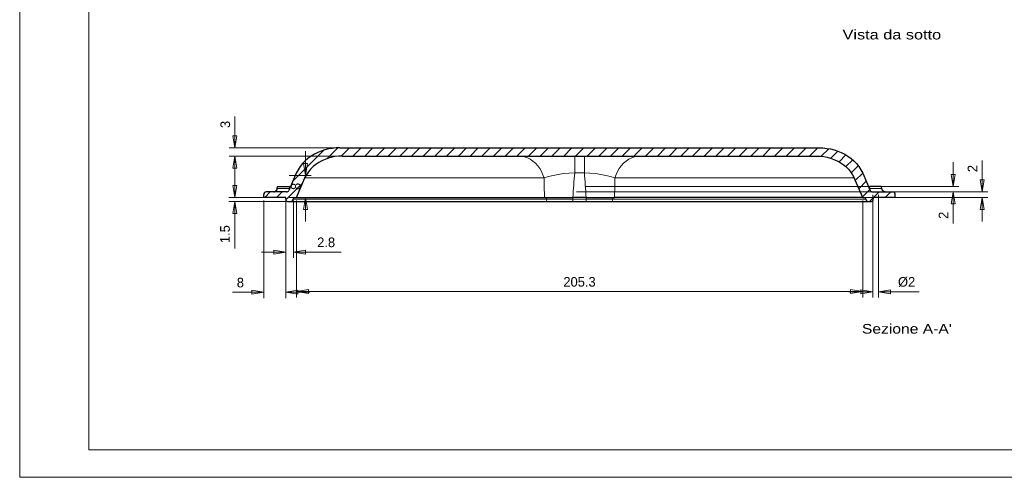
# Model space of a CAD drawing. Header units: millimetres. Extents: x 0 to 594, y 0 to 420.
# Tile 1 of 4: x 0 to 357, y 0 to 166. Entities that reach past the tile are written whole.
import ezdxf

# ---------------------------------------------------------------- set-up
doc = ezdxf.new("R2010")
doc.units = ezdxf.units.MM
doc.styles.add('Default', font='txt')
doc.dimstyles.new('ISO', dxfattribs={"dimtxt": 3.5, "dimasz": 4.375, "dimexe": 2.1, "dimexo": 1.05, "dimgap": 1.75, "dimtad": 1, "dimdsep": 46, "dimtxsty": 'Default', "dimblk": 'CLOSED', "dimcen": 0.09, "dimclrt": 13, "dimadec": 0, "dimazin": 0, "dimtfac": 0.4, "dimtdec": 3, "dimtofl": 0, "dimtmove": 0, "dimatfit": 3, "dimldrblk": 'CLOSED', "dimfxl": 0, "dimtolj": 1, "dimarcsym": 0})

# ---------------------------------------------------------------- blocks, each defined once
blk = doc.blocks.new('FORMAT')
at = {"color": 0, "linetype": 'Continuous', "lineweight": 0}
for p, q in [((0, 420), (0, 0)), ((25, 410), (25, 10)), ((25, 10), (584, 10)), ((0, 0), (594, 0))]:
    blk.add_line(p, q, dxfattribs=at)
at = {"color": 0, "linetype": 'Continuous', "lineweight": 0, "style": 'Default'}
for s, width, p in [('Vista da sotto', 1.26, (298.24, 158.9)), ("Sezione A-A'", 1.21, (305.26, 52.15))]:
    blk.add_text(s, height=3.5, dxfattribs=dict(at, width=width)).set_placement(p)
blk = doc.blocks.new('_CLOSED')
at = {"color": 0, "linetype": 'ByBlock', "lineweight": -2}
for p, q in [((-1, 0.166667), (0, 0)), ((-1, 0.166667), (-1, -0.166667)), ((0, 0), (-1, -0.166667)), ((0, 0), (-1, 0))]:
    blk.add_line(p, q, dxfattribs=at)
blk = doc.blocks.new('*D25')
at = {"color": 0, "linetype": 'Continuous', "lineweight": -2}
for p, q in [((348.82, 103.56), (348.82, 114.96)), ((348.82, 107.93), (348.82, 112.31)), ((201.79, 103.56), (350.92, 103.56)), ((201.79, 101.56), (350.92, 101.56)), ((348.82, 97.18), (348.82, 92.81))]:
    blk.add_line(p, q, dxfattribs=at)
at = {"layer": 'Defpoints', "color": 0}
for p in [(200.74, 103.56), (348.82, 103.56), (200.74, 101.56)]:
    blk.add_point(p, dxfattribs=at)
at = {"color": 0, "lineweight": -2, "xscale": 4.375, "yscale": 4.375, "zscale": 4.375}
for p, rotation in [((348.82, 103.56), 270), ((348.82, 101.56), 90)]:
    blk.add_blockref('_CLOSED', p, dxfattribs=dict(at, rotation=rotation))
at = {"color": 0, "lineweight": 0, "insert": (345.32, 112.04), "char_height": 3.5, "attachment_point": 5, "rotation": 90, "style": 'Default'}
blk.add_mtext('\\A1;2', dxfattribs=at)
blk = doc.blocks.new('*D26')
at = {"color": 0, "linetype": 'Continuous', "lineweight": -2}
for p, q in [((338.32, 109.93), (338.32, 114.31)), ((204.95, 105.56), (340.42, 105.56)), ((204.95, 103.56), (340.42, 103.56)), ((338.32, 103.56), (338.32, 92.16)), ((338.32, 99.18), (338.32, 94.81))]:
    blk.add_line(p, q, dxfattribs=at)
at = {"layer": 'Defpoints', "color": 0}
for p in [(203.9, 105.56), (203.9, 103.56), (338.32, 105.56)]:
    blk.add_point(p, dxfattribs=at)
at = {"color": 0, "lineweight": -2, "xscale": 4.375, "yscale": 4.375, "zscale": 4.375}
for p, rotation in [((338.32, 105.56), 270), ((338.32, 103.56), 90)]:
    blk.add_blockref('_CLOSED', p, dxfattribs=dict(at, rotation=rotation))
at = {"color": 0, "lineweight": 0, "insert": (334.82, 95.08), "char_height": 3.5, "attachment_point": 5, "rotation": 90, "style": 'Default'}
blk.add_mtext('\\A1;2', dxfattribs=at)
blk = doc.blocks.new('*D27')
at = {"color": 0, "linetype": 'Continuous', "lineweight": -2}
for p, q in [((309.22, 102.51), (309.22, 65.26)), ((311.22, 102.51), (311.22, 65.26)), ((304.84, 67.36), (300.47, 67.36)), ((311.22, 67.36), (325.95, 67.36)), ((315.59, 67.36), (319.97, 67.36))]:
    blk.add_line(p, q, dxfattribs=at)
at = {"layer": 'Defpoints', "color": 0}
for p in [(309.22, 103.56), (311.22, 103.56), (311.22, 67.36)]:
    blk.add_point(p, dxfattribs=at)
at = {"color": 0, "lineweight": -2, "xscale": 4.375, "yscale": 4.375, "zscale": 4.375}
blk.add_blockref('_CLOSED', (309.22, 67.36), dxfattribs=at)
at = {"color": 0, "lineweight": -2, "xscale": 4.375, "yscale": 4.375, "zscale": 4.375, "rotation": 180}
blk.add_blockref('_CLOSED', (311.22, 67.36), dxfattribs=at)
at = {"color": 0, "lineweight": 0, "insert": (321.45, 70.86), "char_height": 3.5, "attachment_point": 5, "style": 'Default'}
blk.add_mtext('\\A1;%%c2', dxfattribs=at)
blk = doc.blocks.new('*D29')
at = {"color": 0, "linetype": 'Continuous', "lineweight": -2}
for p, q in [((100.27, 100.51), (100.27, 65.31)), ((305.53, 100.51), (305.53, 65.31)), ((104.64, 67.41), (301.15, 67.41))]:
    blk.add_line(p, q, dxfattribs=at)
at = {"layer": 'Defpoints', "color": 0}
for p in [(100.27, 101.56), (305.53, 101.56), (305.53, 67.41)]:
    blk.add_point(p, dxfattribs=at)
at = {"color": 0, "lineweight": -2, "xscale": 4.375, "yscale": 4.375, "zscale": 4.375, "rotation": 180}
blk.add_blockref('_CLOSED', (100.27, 67.41), dxfattribs=at)
at = {"color": 0, "lineweight": -2, "xscale": 4.375, "yscale": 4.375, "zscale": 4.375}
blk.add_blockref('_CLOSED', (305.53, 67.41), dxfattribs=at)
at = {"color": 0, "lineweight": 0, "insert": (202.9, 70.91), "char_height": 3.5, "attachment_point": 5, "style": 'Default'}
blk.add_mtext('\\A1;205.3', dxfattribs=at)
blk = doc.blocks.new('*D30')
at = {"color": 0, "linetype": 'Continuous', "lineweight": -2}
for p, q in [((78.02, 119.56), (78.02, 130.96)), ((78.02, 123.93), (78.02, 128.31)), ((201.85, 119.56), (75.92, 119.56)), ((201.85, 116.56), (75.92, 116.56)), ((78.02, 112.18), (78.02, 107.81))]:
    blk.add_line(p, q, dxfattribs=at)
at = {"layer": 'Defpoints', "color": 0}
for p in [(78.02, 119.56), (202.9, 119.56), (202.9, 116.56)]:
    blk.add_point(p, dxfattribs=at)
at = {"color": 0, "lineweight": -2, "xscale": 4.375, "yscale": 4.375, "zscale": 4.375}
for p, rotation in [((78.02, 119.56), 269.9999999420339), ((78.02, 116.56), 89.99999994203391)]:
    blk.add_blockref('_CLOSED', p, dxfattribs=dict(at, rotation=rotation))
at = {"color": 0, "lineweight": 0, "insert": (74.52, 128.04), "char_height": 3.5, "attachment_point": 5, "rotation": 90, "style": 'Default'}
blk.add_mtext('\\A1;3', dxfattribs=at)
blk = doc.blocks.new('*D31')
at = {"color": 0, "linetype": 'Continuous', "lineweight": -2}
for p, q in [((77.93, 105.93), (77.93, 110.31)), ((95.39, 101.56), (75.83, 101.56)), ((96.6, 100.06), (75.83, 100.06)), ((77.93, 100.06), (77.93, 83.09)), ((77.93, 95.68), (77.93, 91.31))]:
    blk.add_line(p, q, dxfattribs=at)
at = {"layer": 'Defpoints', "color": 0}
for p in [(77.93, 100.06), (96.44, 101.56), (97.65, 100.06)]:
    blk.add_point(p, dxfattribs=at)
at = {"color": 0, "lineweight": -2, "xscale": 4.375, "yscale": 4.375, "zscale": 4.375}
for p, rotation in [((77.93, 101.56), 270), ((77.93, 100.06), 90)]:
    blk.add_blockref('_CLOSED', p, dxfattribs=dict(at, rotation=rotation))
at = {"color": 0, "lineweight": 0, "insert": (74.43, 88.25), "char_height": 3.5, "attachment_point": 5, "rotation": 90, "style": 'Default'}
blk.add_mtext('\\A1;1.5', dxfattribs=at)
blk = doc.blocks.new('*D32')
at = {"color": 0, "linetype": 'Continuous', "lineweight": -2}
for p, q in [((88.47, 100.51), (88.47, 65.06)), ((96.44, 100.51), (96.44, 65.06)), ((88.47, 67.16), (77.08, 67.16)), ((84.1, 67.16), (79.72, 67.16)), ((100.82, 67.16), (105.19, 67.16))]:
    blk.add_line(p, q, dxfattribs=at)
at = {"layer": 'Defpoints', "color": 0}
for p in [(88.47, 101.56), (96.44, 101.56), (96.44, 67.16)]:
    blk.add_point(p, dxfattribs=at)
at = {"color": 0, "lineweight": -2, "xscale": 4.375, "yscale": 4.375, "zscale": 4.375}
blk.add_blockref('_CLOSED', (88.47, 67.16), dxfattribs=at)
at = {"color": 0, "lineweight": -2, "xscale": 4.375, "yscale": 4.375, "zscale": 4.375, "rotation": 180}
blk.add_blockref('_CLOSED', (96.44, 67.16), dxfattribs=at)
at = {"color": 0, "lineweight": 0, "insert": (79.99, 70.66), "char_height": 3.5, "attachment_point": 5, "style": 'Default'}
blk.add_mtext('\\A1;8', dxfattribs=at)
blk = doc.blocks.new('*D33')
at = {"color": 0, "linetype": 'Continuous', "lineweight": -2}
for p, q in [((96.44, 100.51), (96.44, 79.65)), ((99.27, 100.51), (99.27, 79.65)), ((92.07, 81.75), (87.69, 81.75)), ((99.27, 81.75), (116.49, 81.75)), ((103.64, 81.75), (108.02, 81.75))]:
    blk.add_line(p, q, dxfattribs=at)
at = {"layer": 'Defpoints', "color": 0}
for p in [(96.44, 101.56), (99.27, 101.56), (99.27, 81.75)]:
    blk.add_point(p, dxfattribs=at)
at = {"color": 0, "lineweight": -2, "xscale": 4.375, "yscale": 4.375, "zscale": 4.375}
for p, rotation in [((96.44, 81.75), 2.302909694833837e-12), ((99.27, 81.75), 180.0000000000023)]:
    blk.add_blockref('_CLOSED', p, dxfattribs=dict(at, rotation=rotation))
at = {"color": 0, "lineweight": 0, "insert": (111.07, 85.25), "char_height": 3.5, "attachment_point": 5, "style": 'Default'}
blk.add_mtext('\\A1;2.8', dxfattribs=at)
blk = doc.blocks.new('*D34')
at = {"color": 0, "linetype": 'Continuous', "lineweight": -2}
for p, q in [((103.58, 113.93), (103.58, 118.31)), ((97.63, 109.56), (105.68, 109.56)), ((97.63, 101.56), (105.68, 101.56)), ((103.58, 97.18), (103.58, 92.81))]:
    blk.add_line(p, q, dxfattribs=at)
at = {"layer": 'Defpoints', "color": 0}
for p in [(96.58, 109.56), (103.58, 109.56), (96.58, 101.56)]:
    blk.add_point(p, dxfattribs=at)
at = {"color": 0, "lineweight": -2, "xscale": 4.375, "yscale": 4.375, "zscale": 4.375}
for p, rotation in [((103.58, 109.56), 270), ((103.58, 101.56), 90)]:
    blk.add_blockref('_CLOSED', p, dxfattribs=dict(at, rotation=rotation))
at = {"color": 0, "lineweight": 0, "insert": (100.08, 105.56), "char_height": 3.5, "attachment_point": 5, "rotation": 90, "style": 'Default'}
blk.add_mtext('\\A1;8', dxfattribs=at)
blk = doc.blocks.new('Non relazionati1', base_point=(51.39, -85.34))
at = {"color": 0, "linetype": 'Continuous', "lineweight": 0}
dim = blk.add_linear_dim(base=(305.53, 67.41), p1=(100.27, 101.56), p2=(305.53, 101.56), angle=0, dimstyle='ISO', override={"dimdec": 1, "dimpost": '<>', "dimclrt": 0, "dimtmove": 0}, dxfattribs=at)
dim.commit()
dim.dimension.update_dxf_attribs({"geometry": '*D29', "text_midpoint": (202.9, 67.41), "dimtype": 161})
blk = doc.blocks.new('A-A', base_point=(51.39, -85.34))
at = {"linetype": 'Continuous', "lineweight": 0}
h = blk.add_hatch(dxfattribs=at)
h.set_pattern_fill('_USER', color=0, scale=3, angle=45, style=0, pattern_type=0)
h.set_pattern_definition([(45, (0, 0), (-2.12132, 2.12132), [])])
edge = h.paths.add_edge_path()
edge.add_line((99.27, 101.56), (99.15, 100.89))
edge.add_spline(control_points=[(99.15, 100.89), (99.13, 100.79), (99.06, 100.56), (98.82, 100.27), (98.49, 100.09), (98.26, 100.06), (98.17, 100.06)], knot_values=[0, 0, 0, 0, 0.209845, 0.505278, 0.800712, 1, 1, 1, 1], degree=3, periodic=0)
edge.add_line((98.17, 100.06), (97.12, 100.06))
edge.add_spline(control_points=[(97.12, 100.06), (97.08, 100.06), (96.96, 100.07), (96.79, 100.17), (96.67, 100.32), (96.64, 100.43), (96.63, 100.47)], knot_values=[0, 0, 0, 0, 0.182999, 0.505282, 0.827565, 1, 1, 1, 1], degree=3, periodic=0)
edge.add_line((96.63, 100.47), (96.44, 101.56))
edge.add_line((96.44, 101.56), (88.47, 101.56))
edge.add_line((88.47, 101.56), (88.47, 102.66))
edge.add_spline(control_points=[(88.47, 102.66), (88.47, 102.74), (88.5, 102.97), (88.69, 103.3), (89.03, 103.52), (89.27, 103.56), (89.37, 103.56)], knot_values=[0, 0, 0, 0, 0.171058, 0.481411, 0.791764, 1, 1, 1, 1], degree=3, periodic=0)
edge.add_line((89.37, 103.56), (96.72, 103.56))
edge.add_spline(control_points=[(96.72, 103.56), (96.79, 103.56), (96.96, 103.58), (97.22, 103.69), (97.43, 103.88), (97.52, 104.04), (97.54, 104.1)], knot_values=[0, 0, 0, 0, 0.194192, 0.484874, 0.807853, 1, 1, 1, 1], degree=3, periodic=0)
edge.add_line((97.54, 104.1), (100.25, 110.33))
edge.add_spline(control_points=[(100.25, 110.33), (100.43, 110.75), (100.95, 111.78), (101.88, 113.15), (103.12, 114.55), (105, 116.23), (107.52, 117.74), (110.12, 118.7), (112.28, 119.24), (114.14, 119.5), (115.49, 119.56), (116.04, 119.56)], knot_values=[0, 0, 0, 0, 0.071678, 0.179056, 0.256498, 0.360611, 0.569762, 0.709274, 0.789555, 0.914194, 1, 1, 1, 1], degree=3, periodic=0)
edge.add_line((116.04, 119.56), (289.75, 119.56))
edge.add_spline(control_points=[(289.75, 119.56), (290.3, 119.56), (291.66, 119.5), (293.52, 119.24), (295.68, 118.7), (298.27, 117.74), (300.8, 116.23), (302.68, 114.55), (303.91, 113.15), (304.84, 111.78), (305.36, 110.75), (305.55, 110.33)], knot_values=[0, 0, 0, 0, 0.085806, 0.210445, 0.290726, 0.430238, 0.639389, 0.743502, 0.820944, 0.928322, 1, 1, 1, 1], degree=3, periodic=0)
edge.add_line((305.55, 110.33), (308.25, 104.1))
edge.add_spline(control_points=[(308.25, 104.1), (308.28, 104.04), (308.37, 103.88), (308.58, 103.69), (308.84, 103.58), (309.01, 103.56), (309.08, 103.56)], knot_values=[0, 0, 0, 0, 0.192147, 0.515126, 0.805808, 1, 1, 1, 1], degree=3, periodic=0)
edge.add_line((309.08, 103.56), (316.42, 103.56))
edge.add_spline(control_points=[(316.42, 103.56), (316.52, 103.56), (316.77, 103.52), (317.11, 103.3), (317.29, 102.97), (317.32, 102.74), (317.32, 102.66)], knot_values=[0, 0, 0, 0, 0.208236, 0.518589, 0.828942, 1, 1, 1, 1], degree=3, periodic=0)
edge.add_line((317.32, 102.66), (317.32, 101.56))
edge.add_line((317.32, 101.56), (309.36, 101.56))
edge.add_line((309.36, 101.56), (309.16, 100.47))
edge.add_spline(control_points=[(309.16, 100.47), (309.16, 100.43), (309.12, 100.32), (309.01, 100.17), (308.83, 100.07), (308.71, 100.06), (308.67, 100.06)], knot_values=[0, 0, 0, 0, 0.172435, 0.494718, 0.817001, 1, 1, 1, 1], degree=3, periodic=0)
edge.add_line((308.67, 100.06), (307.63, 100.06))
edge.add_spline(control_points=[(307.63, 100.06), (307.54, 100.06), (307.31, 100.09), (306.98, 100.27), (306.74, 100.56), (306.66, 100.79), (306.65, 100.89)], knot_values=[0, 0, 0, 0, 0.199288, 0.494722, 0.790155, 1, 1, 1, 1], degree=3, periodic=0)
edge.add_line((306.65, 100.89), (306.53, 101.56))
edge.add_line((306.53, 101.56), (305.53, 101.56))
edge.add_line((305.53, 101.56), (302.45, 108.65))
edge.add_spline(control_points=[(302.45, 108.65), (302.34, 108.91), (302.01, 109.58), (301.36, 110.63), (300.47, 111.76), (299.25, 112.97), (297.46, 114.31), (295.32, 115.38), (293.14, 116.07), (291.11, 116.46), (289.69, 116.56), (288.91, 116.56)], knot_values=[0, 0, 0, 0, 0.051776, 0.134506, 0.224062, 0.311542, 0.445921, 0.626843, 0.742475, 0.859572, 1, 1, 1, 1], degree=3, periodic=0)
edge.add_line((288.91, 116.56), (116.89, 116.56))
edge.add_spline(control_points=[(116.89, 116.56), (116.11, 116.56), (114.69, 116.46), (112.66, 116.07), (110.48, 115.38), (108.34, 114.31), (106.55, 112.97), (105.33, 111.76), (104.43, 110.63), (103.78, 109.58), (103.46, 108.91), (103.35, 108.65)], knot_values=[0, 0, 0, 0, 0.140428, 0.257525, 0.373157, 0.554079, 0.688458, 0.775938, 0.865494, 0.948224, 1, 1, 1, 1], degree=3, periodic=0)
edge.add_line((103.35, 108.65), (100.27, 101.56))
edge.add_line((100.27, 101.56), (99.27, 101.56))
at = {"color": 0, "linetype": 'Continuous', "lineweight": 30}
for p, q in [((116.04, 119.56), (289.75, 119.56)), ((116.89, 116.56), (288.91, 116.56)), ((100.25, 110.33), (97.54, 104.1)), ((100.27, 101.56), (103.35, 108.65)), ((103.35, 108.65), (103.24, 108.41)), ((302.45, 108.65), (302.55, 108.41)), ((305.53, 101.56), (302.45, 108.65)), ((305.55, 110.33), (308.25, 104.1)), ((96.72, 103.56), (89.37, 103.56)), ((93.27, 104.64), (93.43, 105.56)), ((93.43, 105.56), (97.73, 105.56)), ((97.86, 104.82), (97.73, 105.56)), ((307.94, 104.82), (308.07, 105.56)), ((312.37, 105.56), (308.07, 105.56)), ((309.08, 103.56), (316.42, 103.56)), ((312.53, 104.64), (312.37, 105.56)), ((88.47, 101.56), (88.47, 102.66)), ((96.44, 101.56), (88.47, 101.56)), ((96.63, 100.47), (96.44, 101.56)), ((97.12, 100.06), (98.17, 100.06)), ((99.27, 101.56), (99.15, 100.89)), ((99.27, 101.56), (100.27, 101.56)), ((100.27, 101.56), (190.18, 101.56)), ((190.18, 101.56), (200.49, 101.56)), ((191.4, 100.06), (200.49, 100.06)), ((205.31, 101.56), (200.49, 101.56)), ((200.49, 100.06), (205.31, 100.06)), ((205.31, 101.56), (215.61, 101.56)), ((205.31, 100.06), (214.4, 100.06)), ((214.4, 100.06), (307.63, 100.06)), ((305.53, 101.56), (215.61, 101.56)), ((305.53, 101.56), (306.53, 101.56)), ((306.65, 100.89), (306.53, 101.56)), ((307.63, 100.06), (308.67, 100.06)), ((309.36, 101.56), (309.16, 100.47)), ((317.32, 101.56), (309.36, 101.56)), ((317.32, 101.56), (317.32, 102.66))]:
    blk.add_line(p, q, dxfattribs=at)
at = {"color": 0, "linetype": 'Continuous', "lineweight": 0}
for p, q in [((201.15, 110.55), (201.15, 116.56)), ((204.65, 116.56), (204.65, 110.55)), ((190.07, 108.65), (103.35, 108.65)), ((201.15, 110.55), (204.65, 110.55)), ((215.73, 108.65), (302.45, 108.65)), ((93.48, 104.8), (97.85, 104.8)), ((312.32, 104.8), (307.95, 104.8)), ((190.76, 101.56), (190.83, 100.89)), ((190.83, 100.89), (200.49, 100.89)), ((200.49, 101.56), (200.49, 100.89)), ((200.49, 100.89), (205.31, 100.89)), ((200.49, 100.89), (200.49, 100.06)), ((205.31, 101.56), (205.31, 100.89)), ((205.31, 100.89), (214.97, 100.89)), ((205.31, 100.89), (205.31, 100.06)), ((215.04, 101.56), (214.97, 100.89)), ((214.97, 100.89), (306.65, 100.89))]:
    blk.add_line(p, q, dxfattribs=at)
at = {"color": 0, "linetype": 'Continuous', "lineweight": 30}
for points in [[(116.04, 119.56), (114.67, 119.51), (113.3, 119.37), (111.94, 119.14), (110.6, 118.81), (109.29, 118.38), (108.02, 117.86), (106.79, 117.24), (105.61, 116.53), (104.49, 115.72), (103.45, 114.83), (102.49, 113.83), (101.64, 112.76), (100.89, 111.6), (100.25, 110.33)], [(289.75, 119.56), (291.13, 119.51), (292.5, 119.37), (293.85, 119.14), (295.19, 118.81), (296.5, 118.38), (297.78, 117.86), (299.01, 117.24), (300.19, 116.53), (301.3, 115.72), (302.35, 114.83), (303.3, 113.83), (304.16, 112.76), (304.91, 111.6), (305.55, 110.33)], [(116.89, 116.56), (115.62, 116.51), (114.35, 116.37), (113.1, 116.14), (111.88, 115.81), (110.68, 115.39), (109.52, 114.87), (108.41, 114.26), (107.35, 113.55), (106.36, 112.75), (105.46, 111.86), (104.65, 110.88), (103.95, 109.82), (103.35, 108.65)], [(288.91, 116.56), (290.18, 116.51), (291.44, 116.37), (292.69, 116.14), (293.92, 115.81), (295.12, 115.39), (296.28, 114.87), (297.39, 114.26), (298.45, 113.55), (299.43, 112.75), (300.34, 111.86), (301.15, 110.88), (301.85, 109.82), (302.45, 108.65)], [(103.35, 108.65), (103.37, 108.71), (103.55, 109.08)], [(302.45, 108.65), (302.42, 108.71), (302.25, 109.08)], [(92.12, 103.56), (92.34, 103.59), (92.61, 103.7), (92.88, 103.9), (93.11, 104.2), (93.27, 104.64)], [(313.68, 103.56), (313.46, 103.59), (313.19, 103.7), (312.91, 103.9), (312.68, 104.2), (312.53, 104.64)], [(98.17, 100.06), (98.24, 100.06), (98.48, 100.06), (98.87, 100.06), (99.42, 100.06), (100.12, 100.06), (100.96, 100.06), (101.93, 100.06), (103.05, 100.06), (104.29, 100.06), (105.65, 100.06), (107.12, 100.06), (108.7, 100.06), (110.38, 100.06), (112.15, 100.06), (114, 100.06), (115.94, 100.06), (117.95, 100.06), (120.02, 100.06), (122.16, 100.06), (124.35, 100.06), (126.6, 100.06), (128.89, 100.06), (131.22, 100.06), (133.58, 100.06), (135.98, 100.06), (138.41, 100.06), (140.86, 100.06), (143.33, 100.06), (145.82, 100.06), (148.32, 100.06), (150.83, 100.06), (153.35, 100.06), (155.87, 100.06), (158.38, 100.06), (160.89, 100.06), (163.4, 100.06), (165.89, 100.06), (168.36, 100.06), (170.82, 100.06), (173.25, 100.06), (175.66, 100.06), (178.04, 100.06), (180.38, 100.06), (182.67, 100.06), (184.93, 100.06), (187.13, 100.06), (189.29, 100.06), (191.4, 100.06)]]:
    blk.add_lwpolyline(points, dxfattribs=at)
at = {"color": 0, "linetype": 'Continuous', "lineweight": 0}
for points in [[(190.07, 108.65), (189.66, 109.81), (189.14, 110.95), (188.51, 112.04), (187.77, 113.05), (186.93, 113.96), (186.01, 114.75), (185.03, 115.41), (184, 115.92), (182.95, 116.28), (181.89, 116.49), (180.83, 116.56)], [(224.97, 116.56), (223.93, 116.49), (222.87, 116.28), (221.82, 115.93), (220.79, 115.42), (219.81, 114.77), (218.88, 113.98), (218.04, 113.08), (217.3, 112.07), (216.67, 110.98), (216.15, 109.84), (215.73, 108.65)], [(190.07, 108.65), (191.64, 109.11), (193.35, 109.54), (195.18, 109.9), (197.09, 110.2), (199.08, 110.42), (201.15, 110.55)], [(204.65, 110.55), (206.66, 110.42), (208.65, 110.21), (210.57, 109.91), (212.39, 109.55), (214.11, 109.13), (215.73, 108.65)], [(93.27, 104.64), (93.32, 104.74), (93.48, 104.8)], [(312.53, 104.64), (312.47, 104.74), (312.32, 104.8)], [(99.15, 100.89), (99.23, 100.89), (99.47, 100.89), (99.87, 100.89), (100.43, 100.89), (101.14, 100.89), (101.99, 100.89), (102.99, 100.89), (104.12, 100.89), (105.38, 100.89), (106.76, 100.89), (108.26, 100.89), (109.86, 100.89), (111.57, 100.89), (113.37, 100.89), (115.25, 100.89), (117.22, 100.89), (119.26, 100.89), (121.37, 100.89), (123.53, 100.89), (125.76, 100.89), (128.03, 100.89), (130.36, 100.89), (132.72, 100.89), (135.11, 100.89), (137.54, 100.89), (140, 100.89), (142.48, 100.89), (144.97, 100.89), (147.49, 100.89), (150.01, 100.89), (152.54, 100.89), (155.08, 100.89), (157.61, 100.89), (160.14, 100.89), (162.66, 100.89), (165.17, 100.89), (167.67, 100.89), (170.14, 100.89), (172.59, 100.89), (175.02, 100.89), (177.41, 100.89), (179.77, 100.89), (182.08, 100.89), (184.35, 100.89), (186.57, 100.89), (188.73, 100.89), (190.83, 100.89)]]:
    blk.add_lwpolyline(points, dxfattribs=at)
for centre, radius, start, end in [((6971.42, 216.99), 6782.22, 180.915369, 180.975236), ((669.44, 71.83), 469.89, 175.2733, 176.3721), ((-262.56, 71.9), 468.81, 3.6268, 4.7282), ((-6633.09, 217.96), 6849.69, 359.026261, 359.085541)]:
    blk.add_arc(centre, radius, start, end, dxfattribs=at)
at = {"color": 0, "linetype": 'Continuous', "lineweight": 30}
for centre, radius, start, end in [((89.37, 102.66), 0.9, 90.0007, 179.9993), ((96.72, 104.46), 0.9, 270.0007, 336.5238), ((309.08, 104.46), 0.9, 203.4762, 269.9993), ((316.42, 102.66), 0.9, 0.0007, 89.9993), ((97.12, 100.56), 0.5, 189.9998, 269.9996), ((98.17, 101.06), 1, 270.0004, 350.0002), ((307.63, 101.06), 1, 189.9998, 269.9996), ((308.67, 100.56), 0.5, 270.0004, 350.0002)]:
    blk.add_arc(centre, radius, start, end, dxfattribs=at)
at = {"color": 0, "linetype": 'Continuous', "lineweight": 0}
for centre, major_axis, ratio, start_param, end_param in [((92.12, 105.06), (0, 1.5), 0.920372, 3.141496, 4.538975), ((214.4, 101.06), (0, -1), 0.576241, 6.283185, 7.679449)]:
    blk.add_ellipse(centre, major_axis=major_axis, ratio=ratio, start_param=start_param, end_param=end_param, dxfattribs=at)
at = {"color": 0, "linetype": 'Continuous', "lineweight": 0, "extrusion": (0, 0, -1)}
for centre, major_axis, ratio, start_param, end_param in [((313.68, 105.06), (0, 1.5), 0.920373, 3.141496, 4.538975), ((191.4, 101.06), (0, -1), 0.576238, 6.283185, 7.679449)]:
    blk.add_ellipse(centre, major_axis=major_axis, ratio=ratio, start_param=start_param, end_param=end_param, dxfattribs=at)
at = {"color": 0, "linetype": 'Continuous', "lineweight": 0}
blk.add_blockref('Non relazionati1', (51.39, -85.34), dxfattribs=at)
for base, p1, p2, angle, override, picture, middle, dimtype in [((78.02, 119.56), (202.9, 116.56), (202.9, 119.56), 90, {"dimdec": 1, "dimpost": '<>', "dimclrt": 0, "dimtmove": 0}, '*D30', (78.02, 128.04), 161), ((103.58, 109.56), (96.58, 101.56), (96.58, 109.56), 90, {"dimdec": 1, "dimpost": '<>', "dimclrt": 0, "dimtmove": 0}, '*D34', (103.58, 105.56), 161), ((77.93, 100.06), (96.44, 101.56), (97.65, 100.06), 90, {"dimjust": 0, "dimdec": 1, "dimpost": '<>', "dimse1": 0, "dimse2": 0, "dimclrt": 0, "dimtmove": 0}, '*D31', (77.93, 88.25), 160), ((96.44, 67.16), (88.47, 101.56), (96.44, 101.56), 0, {"dimdec": 1, "dimpost": '<>', "dimclrt": 0, "dimtmove": 0}, '*D32', (79.99, 67.16), 161), ((99.27, 81.75), (96.44, 101.56), (99.27, 101.56), 0, {"dimdec": 1, "dimpost": '<>', "dimclrt": 0, "dimtmove": 0}, '*D33', (111.07, 81.75), 161)]:
    dim = blk.add_linear_dim(base=base, p1=p1, p2=p2, angle=angle, dimstyle='ISO', override=override, dxfattribs=at)
    dim.commit()
    dim.dimension.update_dxf_attribs({"geometry": picture, "text_midpoint": middle, "dimtype": dimtype})
for base, p1, p2, angle, text, picture, middle in [((348.82, 103.56), (200.74, 101.56), (200.74, 103.56), 90, '2', '*D25', (348.82, 112.04)), ((338.32, 105.56), (203.9, 103.56), (203.9, 105.56), 90, '2', '*D26', (338.32, 95.08)), ((311.22, 67.36), (309.22, 103.56), (311.22, 103.56), 0, '%%c2', '*D27', (321.45, 67.36))]:
    dim = blk.add_linear_dim(base=base, p1=p1, p2=p2, angle=angle, text=text, dimstyle='ISO', override={"dimdec": 1, "dimpost": '<>', "dimclrt": 0, "dimtmove": 0}, dxfattribs=at)
    dim.commit()
    dim.dimension.update_dxf_attribs({"geometry": picture, "text_midpoint": middle, "dimtype": 161})

msp = doc.modelspace()

# ---------------------------------------------------------------- block references
at = {"color": 72, "linetype": 'Continuous', "lineweight": 0}
for name, p in [('FORMAT', (0, 0)), ('A-A', (51.39, -85.34))]:
    msp.add_blockref(name, p, dxfattribs=at)

doc.saveas('drawing.dxf')
